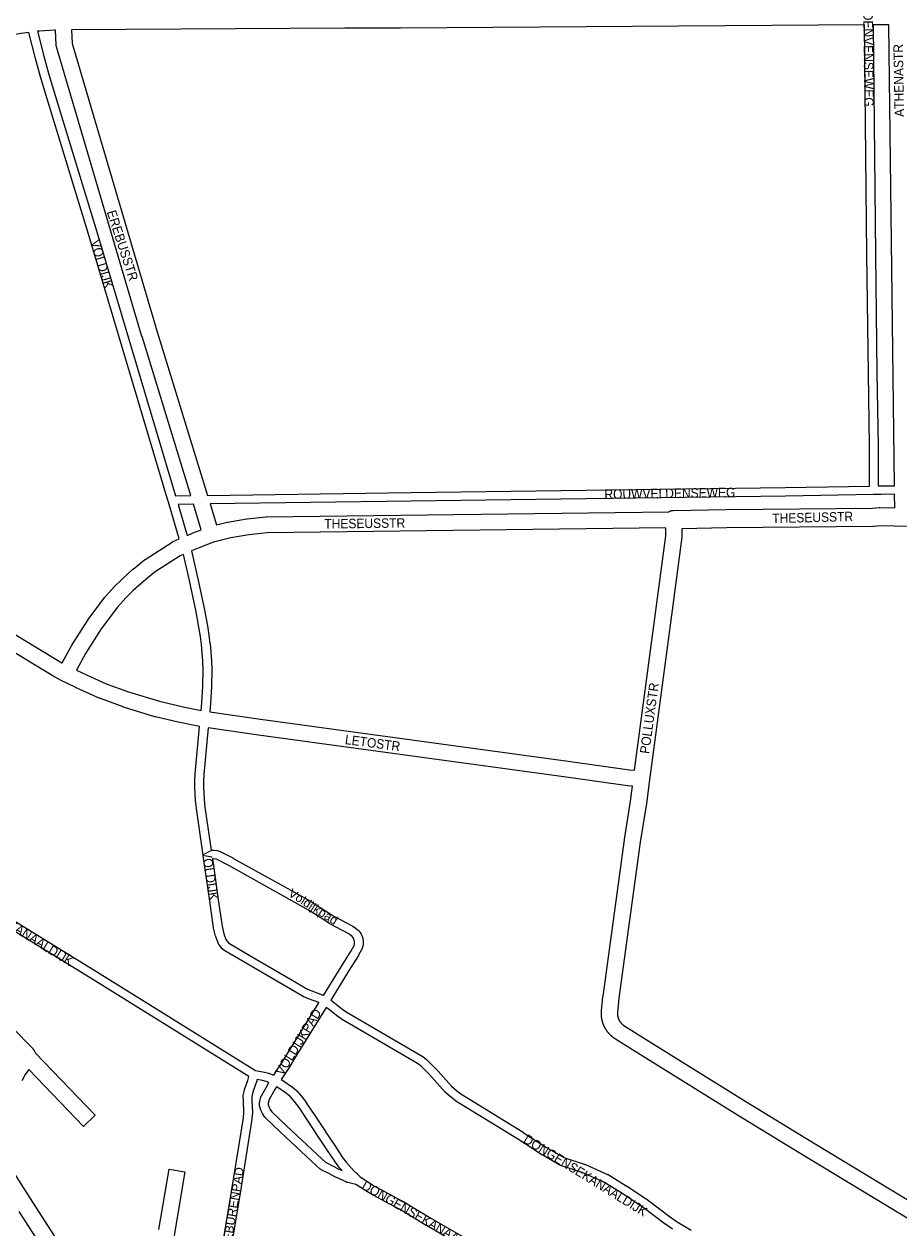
# Model space of a CAD drawing. Header units: metres. Extents: x 123819 to 142731, y 393440 to 405763.
# Tile 65 of 256: x 127242 to 127954, y 400870 to 401849. Entities that reach past the tile are written whole.
import ezdxf
from ezdxf.enums import TextEntityAlignment as Align

# ---------------------------------------------------------------- set-up
doc = ezdxf.new("R2010")
doc.units = ezdxf.units.M
doc.header["$MEASUREMENT"] = 0
for name, color, linetype, lineweight in [('gs-anno-wegen algemeen tekst', 7, 'Continuous', 0), ('gs-knt-aanvullende hoofdweg', 7, 'Continuous', 0), ('gs-knt-fietspaden', 7, 'Continuous', 0), ('gs-knt-wegen algemeen', 7, 'Continuous', 0), ('gs-vlk-plantopografie wegen algemeen', 7, 'Continuous', 0)]:
    doc.layers.add(name, color=color, linetype=linetype, lineweight=lineweight)
doc.styles.add('Style-Arial', font='arial.ttf')

msp = doc.modelspace()

# ---------------------------------------------------------------- linework, layer by layer
at = {"layer": 'gs-knt-aanvullende hoofdweg', "color": 7, "linetype": 'Continuous', "flags": 128}
for points in [[(127766.52, 401452.11), (127766.53, 401452.11)], [(127766.53, 401452.11), (127766.69, 401452.2), (127767.01, 401452.38), (127767.35, 401452.53), (127767.69, 401452.67), (127768.04, 401452.79), (127768.39, 401452.9), (127768.75, 401452.98), (127769.11, 401453.05), (127769.48, 401453.1), (127769.84, 401453.14), (127770.21, 401453.15), (127813.11, 401453.92), (127813.17, 401453.93), (127932.1, 401455.07), (127937.61, 401455.53), (127937.87, 401455.55), (127937.96, 401455.55), (127938, 401455.56), (127938.05, 401455.56), (127938.13, 401455.56), (127938.39, 401455.56), (127950.2, 401455.33)], [(128148.24, 401401.79), (128119.9, 401412.76), (128102.43, 401419.09), (128089.08, 401422.87), (128075.47, 401426.29), (128061.65, 401429.33), (128061.52, 401429.35), (128052.52, 401431.49), (128024.2, 401436.28), (128004.03, 401438.29), (127972.22, 401439.87), (127938.48, 401440.53), (127933.08, 401440.08), (127932.81, 401440.06), (127932.53, 401440.06), (127813.35, 401438.91), (127777.05, 401438.25)]]:
    msp.add_lwpolyline(points, dxfattribs=at)
at = {"layer": 'gs-knt-fietspaden', "color": 7, "linetype": 'Continuous', "flags": 128}
for points in [[(127929.64, 401472.98), (127929.64, 401505.66), (127928.77, 401564.85), (127928.77, 401564.86), (127927.65, 401661.12), (127927.65, 401661.12), (127925.63, 401848)], [(127932.65, 401848), (127934.67, 401661.2), (127935.79, 401564.94), (127936.66, 401505.73), (127936.66, 401505.68), (127936.66, 401473.09)], [(127368.3, 401429.98), (127359.6, 401459.94), (127359.56, 401460.08), (127359.45, 401460.48), (127294.59, 401677.72), (127260.92, 401787.68), (127260.91, 401787.72), (127255.61, 401805.65), (127255.6, 401805.7), (127251.45, 401820.5), (127251.42, 401820.59), (127246.08, 401841.77)], [(127253.1, 401842.65), (127258.22, 401822.35), (127262.35, 401807.62), (127267.64, 401789.72), (127301.31, 401679.76), (127301.31, 401679.74), (127301.32, 401679.74), (127301.32, 401679.73)], [(127301.32, 401679.73), (127365.42, 401465.02), (127377.73, 401465.2)], [(127391.29, 401465.39), (127556.65, 401467.79), (127556.65, 401467.79), (127861.36, 401471.67), (127929.64, 401472.98)], [(127936.66, 401473.09), (127949.99, 401473.27)], [(127950.07, 401466.25), (127939.05, 401466.1), (127932.93, 401466.02), (127861.48, 401464.65), (127861.46, 401464.65), (127556.75, 401460.77), (127393.43, 401458.4)], [(127379.87, 401458.21), (127367.47, 401458.03), (127374.78, 401432.85)], [(127386.21, 401290.42), (127386.81, 401296.74), (127387.69, 401310.29), (127387.77, 401323.84), (127387.52, 401330.55), (127386.42, 401344.09), (127385.58, 401350.77), (127384.42, 401358.2), (127382.02, 401370.85), (127376.61, 401396.16), (127371.85, 401417.31)], [(127378.39, 401420.21), (127383.47, 401397.68), (127383.47, 401397.64), (127388.89, 401372.28), (127388.91, 401372.2), (127391.32, 401359.45), (127391.34, 401359.34), (127392.52, 401351.81), (127392.54, 401351.7), (127393.39, 401344.89), (127393.41, 401344.74), (127394.52, 401331.05), (127394.53, 401330.89), (127394.79, 401324.03), (127394.79, 401323.88), (127394.71, 401310.14), (127394.7, 401310.04), (127394.7, 401309.94), (127393.81, 401296.23), (127393.81, 401296.12), (127393.16, 401289.36)], [(127481.95, 401052.92), (127481.83, 401053), (127473.59, 401056.14), (127473.55, 401056.16), (127469.74, 401057.67), (127469.62, 401057.72), (127469.58, 401057.74), (127469.5, 401057.77), (127469.42, 401057.81), (127469.38, 401057.83), (127469.27, 401057.9), (127469.26, 401057.9), (127423.66, 401084.48), (127423.64, 401084.49), (127405.43, 401095.2), (127405.33, 401095.26), (127405.3, 401095.28), (127405.28, 401095.29), (127405.27, 401095.3), (127405.24, 401095.32), (127405.14, 401095.39), (127403.9, 401096.29), (127403.79, 401096.38), (127403.76, 401096.41), (127403.67, 401096.48), (127403.62, 401096.53), (127403.56, 401096.58), (127403.48, 401096.65), (127403.46, 401096.68), (127403.36, 401096.79), (127403.35, 401096.79), (127403.26, 401096.9), (127403.24, 401096.93), (127403.17, 401097.02), (127403.12, 401097.08), (127400.47, 401100.61), (127400.45, 401100.64), (127400.37, 401100.76), (127400.35, 401100.78), (127400.28, 401100.9), (127400.26, 401100.92), (127400.19, 401101.05), (127400.18, 401101.07), (127400.11, 401101.21), (127400.1, 401101.22), (127400.03, 401101.37), (127400.03, 401101.38), (127399.97, 401101.53), (127398.1, 401106.6), (127398.06, 401106.73), (127398.04, 401106.79), (127398.02, 401106.86), (127397.98, 401106.99), (127396.37, 401113.69), (127396.35, 401113.76), (127396.33, 401113.84), (127396.33, 401113.85), (127396.33, 401113.86), (127396.32, 401113.93), (127396.31, 401114.01), (127393.2, 401135.51), (127387.88, 401172.41), (127387.79, 401173.03), (127382.32, 401210.95), (127382.31, 401211.06), (127381.59, 401217.4), (127381.58, 401217.51), (127381.57, 401217.61), (127381.04, 401228.07), (127381.04, 401228.17), (127381.04, 401228.27), (127381.07, 401233.5), (127381.07, 401233.64), (127381.31, 401238.87), (127381.31, 401238.95), (127381.32, 401239.04), (127384.97, 401277.38)], [(127391.93, 401276.38), (127388.32, 401238.47), (127388.09, 401233.39), (127388.06, 401228.32), (127388.58, 401218.08), (127389.27, 401211.9), (127394.33, 401176.88)], [(127095.33, 401206), (127104.93, 401199.4), (127132.21, 401182.72), (127132.24, 401182.7), (127209.48, 401134.48), (127216.03, 401130.54), (127216.06, 401130.52), (127301.79, 401077.79), (127364.17, 401039.14), (127430.48, 400997.95), (127437.61, 400996.45), (127437.68, 400996.44), (127441.07, 400995.66), (127441.22, 400995.62), (127441.37, 400995.58), (127441.52, 400995.52), (127441.67, 400995.46), (127445.24, 400993.93)], [(127421.42, 400982.32), (127421.44, 400982.37), (127421.49, 400982.51), (127424.16, 400989.64), (127425.08, 400993.04), (127360.47, 401033.17), (127298.11, 401071.81), (127212.4, 401124.53), (127205.83, 401128.48), (127205.78, 401128.51), (127131.71, 401174.76)], [(127394.33, 401176.88), (127394.73, 401176.94), (127394.88, 401176.96), (127395.03, 401176.97), (127395.18, 401176.98), (127396.39, 401176.99), (127396.56, 401176.99), (127396.73, 401176.98), (127396.9, 401176.96), (127399.39, 401176.63), (127399.52, 401176.61), (127399.65, 401176.59), (127399.78, 401176.56), (127399.91, 401176.52), (127401.03, 401176.2), (127401.19, 401176.15), (127401.35, 401176.09), (127401.5, 401176.02), (127401.65, 401175.95), (127411.93, 401170.66), (127412.03, 401170.6), (127412.03, 401170.6), (127412.04, 401170.6)], [(127485.64, 401058.89), (127500.08, 401082.24), (127508.08, 401095.05), (127510.56, 401099.52), (127510.91, 401100.78), (127510.96, 401102.12), (127510.7, 401103.9), (127510.45, 401104.73), (127510.15, 401105.32), (127509.05, 401106.78), (127507.44, 401108.06), (127505.65, 401109.28), (127490.76, 401117.09), (127490.62, 401117.17), (127490.48, 401117.25), (127480.45, 401123.76), (127473.41, 401128.23), (127458.04, 401136.89), (127408.66, 401164.44), (127398.74, 401169.55), (127398.2, 401169.71), (127396.23, 401169.97), (127395.51, 401169.96), (127395.33, 401169.94)], [(127395.33, 401169.94), (127396.12, 401164.42), (127400.15, 401136.52), (127403.23, 401115.17), (127404.76, 401108.84), (127406.37, 401104.46), (127408.5, 401101.63), (127409.14, 401101.16), (127427.19, 401090.54), (127427.21, 401090.54), (127458.94, 401072.08), (127458.94, 401072.08), (127472.57, 401064.09), (127472.58, 401064.09), (127476.11, 401062.69), (127484.67, 401059.43), (127484.81, 401059.37), (127484.85, 401059.36), (127484.95, 401059.31), (127484.99, 401059.29), (127485.02, 401059.28), (127485.08, 401059.24), (127485.18, 401059.19), (127485.21, 401059.17), (127485.34, 401059.09), (127485.64, 401058.89)], [(127412.04, 401170.6), (127461.47, 401143.02), (127461.48, 401143.01), (127476.93, 401134.3), (127477.01, 401134.26), (127477.09, 401134.21), (127484.22, 401129.68), (127484.26, 401129.66), (127494.17, 401123.23), (127509.09, 401115.4), (127509.21, 401115.34), (127509.33, 401115.27), (127509.44, 401115.19), (127511.5, 401113.79), (127511.61, 401113.71), (127511.72, 401113.63), (127513.77, 401111.99), (127513.88, 401111.9), (127513.99, 401111.8), (127514.09, 401111.7), (127514.19, 401111.6), (127514.28, 401111.49), (127514.37, 401111.37), (127515.93, 401109.31), (127516.03, 401109.19), (127516.12, 401109.05), (127516.2, 401108.92), (127516.27, 401108.78), (127516.86, 401107.61), (127516.93, 401107.47), (127516.99, 401107.33), (127517.04, 401107.18), (127517.09, 401107.04), (127517.5, 401105.67), (127517.53, 401105.54), (127517.56, 401105.42), (127517.59, 401105.29), (127517.61, 401105.16), (127517.95, 401102.81), (127517.97, 401102.65), (127517.98, 401102.5), (127517.98, 401102.34), (127517.98, 401102.19), (127517.91, 401100.12), (127517.9, 401099.96), (127517.88, 401099.79), (127517.86, 401099.63), (127517.83, 401099.46), (127517.78, 401099.3), (127517.21, 401097.24), (127517.16, 401097.08), (127517.11, 401096.92), (127517.05, 401096.77), (127516.98, 401096.62), (127516.9, 401096.48), (127514.18, 401091.56), (127514.13, 401091.48), (127514.08, 401091.41), (127506.03, 401078.52), (127491.53, 401055.07)], [(127445.24, 400993.93), (127448.62, 400999.16), (127451.76, 401004.03), (127457.87, 401013.94), (127481.95, 401052.92)], [(127491.53, 401055.07), (127493.32, 401053.9), (127493.42, 401053.83), (127493.45, 401053.81), (127493.47, 401053.8), (127493.48, 401053.79), (127493.52, 401053.76), (127493.61, 401053.69), (127500.27, 401048.34), (127504.1, 401045.65), (127565.99, 401009.53), (127566.1, 401009.46), (127566.14, 401009.44), (127566.21, 401009.39), (127566.29, 401009.34), (127566.32, 401009.31), (127566.43, 401009.23), (127569.53, 401006.72), (127569.62, 401006.64), (127569.66, 401006.6), (127569.71, 401006.56), (127569.79, 401006.48), (127576.51, 400999.83), (127576.58, 400999.76), (127576.64, 400999.69), (127589.76, 400985.16), (127589.77, 400985.16), (127589.77, 400985.15), (127593.88, 400981.51), (127597.25, 400978.89), (127647.93, 400947.59), (127647.97, 400947.56), (127647.99, 400947.55), (127667.03, 400935.37), (127667.03, 400935.37), (127681.03, 400927.24), (127681.04, 400927.24), (127698.34, 400921.41), (127698.35, 400921.41), (127698.48, 400921.36), (127698.49, 400921.36), (127698.63, 400921.3), (127716.76, 400913.41), (127716.91, 400913.34), (127717.06, 400913.26), (127717.2, 400913.18), (127731.95, 400904.06), (127732.03, 400904.01), (127749.69, 400892.35), (127749.78, 400892.29), (127749.88, 400892.22), (127767.76, 400878.66), (127773.41, 400874.79), (127784.74, 400868.07)], [(127487.84, 401049.09), (127463.85, 401010.25), (127457.72, 401000.31), (127457.68, 401000.25), (127454.52, 400995.35), (127454.51, 400995.34), (127454.51, 400995.34), (127451.39, 400990.52)], [(127769.54, 400868.94), (127763.73, 400872.92), (127763.59, 400873.02), (127745.73, 400886.56), (127728.21, 400898.12), (127713.73, 400907.07), (127695.97, 400914.8), (127695.96, 400914.8), (127687.71, 400917.55), (127687.69, 400917.56), (127678.46, 400920.7), (127678.45, 400920.7), (127678.44, 400920.71), (127678.32, 400920.75), (127678.28, 400920.77), (127678.19, 400920.8), (127678.12, 400920.83), (127678.06, 400920.86), (127677.97, 400920.91), (127677.94, 400920.93), (127677.81, 400920.99), (127663.44, 400929.34), (127663.32, 400929.41), (127663.32, 400929.41), (127649.6, 400938.15), (127649.58, 400938.16), (127644.21, 400941.63), (127644.21, 400941.63), (127593.4, 400973.01), (127593.3, 400973.08), (127593.25, 400973.12), (127593.2, 400973.15), (127593.09, 400973.23), (127589.48, 400976.04), (127589.39, 400976.11), (127589.3, 400976.18), (127584.96, 400980.04), (127584.87, 400980.12), (127584.82, 400980.17), (127584.81, 400980.18), (127584.78, 400980.21), (127584.69, 400980.31), (127571.5, 400994.91), (127564.98, 401001.37), (127562.22, 401003.61), (127500.43, 401039.66), (127500.31, 401039.73), (127500.18, 401039.82), (127496.14, 401042.66), (127496.05, 401042.72), (127495.96, 401042.79), (127489.35, 401048.11), (127487.84, 401049.09)], [(127441.36, 400987.96), (127439.19, 400988.89), (127436.14, 400989.59), (127431.67, 400990.52), (127430.89, 400987.63), (127430.84, 400987.48), (127430.79, 400987.33), (127428.17, 400980.33), (127427.47, 400976.63), (127427.52, 400973.39), (127427.87, 400963.86), (127427.87, 400963.73), (127427.87, 400963.69), (127427.87, 400963.67), (127427.87, 400963.6), (127427.86, 400963.47), (127427.5, 400958.71), (127427.49, 400958.57), (127427.47, 400958.42), (127417.89, 400898.23), (127417.89, 400898.21), (127394.69, 400759.26)], [(127512.07, 400905.25), (127505.36, 400906.75), (127505.21, 400906.78), (127505.07, 400906.82), (127504.93, 400906.87), (127504.79, 400906.92), (127504.66, 400906.98), (127495.66, 400911.1), (127495.52, 400911.17), (127490.49, 400913.74), (127483.75, 400917.18), (127483.61, 400917.25), (127483.49, 400917.33), (127483.36, 400917.41), (127483.24, 400917.5), (127483.12, 400917.59), (127483.01, 400917.69), (127479.89, 400920.46), (127479.81, 400920.53), (127450.8, 400947.84), (127438.56, 400959.36), (127438.46, 400959.47), (127438.36, 400959.58), (127438.26, 400959.69), (127438.17, 400959.8), (127438.08, 400959.92), (127436.42, 400962.33), (127436.32, 400962.47), (127436.24, 400962.61), (127436.16, 400962.76), (127435.03, 400965.03), (127434.96, 400965.18), (127434.9, 400965.33), (127434.84, 400965.48), (127433.85, 400968.44), (127433.8, 400968.59), (127433.76, 400968.74), (127433.73, 400968.9), (127433.7, 400969.05), (127433.68, 400969.2), (127433.67, 400969.36), (127433.66, 400969.52), (127433.67, 400969.67), (127433.74, 400971.87), (127433.75, 400972.03), (127433.76, 400972.18), (127433.79, 400972.34), (127433.82, 400972.5), (127433.85, 400972.65), (127434.84, 400976.4), (127434.89, 400976.55), (127434.93, 400976.69), (127434.99, 400976.83), (127435.04, 400976.96), (127435.11, 400977.1), (127435.18, 400977.23), (127440.08, 400985.99), (127440.14, 400986.09), (127440.21, 400986.19), (127441.36, 400987.96)], [(127447.57, 400984.63), (127446.16, 400982.46), (127441.52, 400974.18), (127440.74, 400971.24), (127440.7, 400970.08), (127441.42, 400967.95), (127442.33, 400966.12), (127443.64, 400964.23), (127455.61, 400952.95), (127484.59, 400925.68), (127487.34, 400923.23), (127493.68, 400919.99), (127498.65, 400917.45), (127500.89, 400916.43)], [(127500.89, 400916.43), (127498.55, 400919.02), (127498.47, 400919.11), (127498.43, 400919.16), (127498.39, 400919.21), (127498.32, 400919.31), (127494.93, 400923.97), (127494.85, 400924.08), (127488.96, 400932.86), (127488.94, 400932.89), (127481.48, 400944.23), (127472.67, 400957.35), (127472.66, 400957.37), (127465.85, 400967.67), (127462.18, 400972.74), (127458.88, 400976.44), (127455.65, 400979.21), (127450.25, 400982.95), (127447.57, 400984.63)], [(127451.39, 400990.52), (127454.04, 400988.86), (127454.18, 400988.77), (127459.8, 400984.88), (127459.9, 400984.81), (127459.94, 400984.77), (127459.99, 400984.73), (127460.09, 400984.66), (127463.63, 400981.62), (127463.74, 400981.51), (127463.85, 400981.4), (127463.96, 400981.29), (127467.54, 400977.29), (127467.62, 400977.19), (127467.66, 400977.15), (127467.69, 400977.1), (127467.77, 400977), (127471.58, 400971.73), (127471.66, 400971.61), (127478.51, 400961.26), (127487.32, 400948.13), (127487.34, 400948.1), (127494.8, 400936.76), (127500.64, 400928.04), (127503.88, 400923.59), (127510.46, 400916.3), (127513.01, 400913.83), (127515.62, 400911.32), (127525.56, 400905.01), (127527.23, 400903.94), (127542.33, 400895.69), (127550.79, 400891.15), (127550.94, 400891.06), (127572.89, 400877.87), (127599.31, 400862.62)], [(127362.08, 400708.79), (127387.85, 400760.93), (127410.96, 400899.35), (127420.51, 400959.38), (127420.85, 400963.8), (127420.5, 400973.19), (127420.41, 400976.64), (127420.41, 400976.69), (127420.41, 400976.79), (127420.41, 400976.87), (127420.41, 400976.95), (127420.42, 400977.05), (127420.43, 400977.1), (127420.44, 400977.23), (127420.44, 400977.25), (127420.47, 400977.41), (127421.33, 400981.93), (127421.36, 400982.08), (127421.37, 400982.13)], [(127512.08, 400905.25), (127512.07, 400905.25)], [(127523.57, 400897.96), (127512.08, 400905.25)], [(127512.08, 400905.25), (127512.08, 400905.25)], [(127603.91, 400852.19), (127595.94, 400856.46), (127595.85, 400856.51), (127569.36, 400871.81), (127569.31, 400871.84), (127547.39, 400885), (127539, 400889.51), (127538.97, 400889.52), (127523.76, 400897.84)]]:
    msp.add_lwpolyline(points, dxfattribs=at)
at = {"layer": 'gs-knt-wegen algemeen', "color": 7, "linetype": 'Continuous', "flags": 128}
for points in [[(127267.83, 401843.56), (127267.03, 401843.54), (127254.78, 401842.87), (127253.1, 401842.65)], [(127377.73, 401465.2), (127338.1, 401594.47), (127338.08, 401594.53), (127268.56, 401829.94), (127268.49, 401830.2), (127268.43, 401830.46), (127268.38, 401830.73), (127268.34, 401830.99), (127268.31, 401831.26), (127268.29, 401831.53), (127267.83, 401843.56)], [(127925.63, 401848), (127548.18, 401845.33), (127503, 401845.19), (127280.85, 401843.76)], [(127280.85, 401843.76), (127281.27, 401832.85), (127350.56, 401598.25), (127391.29, 401465.39)], [(127945.49, 401847.96), (127932.65, 401848)], [(127949.99, 401473.27), (127945.49, 401847.96)], [(127246.08, 401841.77), (127239.46, 401840.94), (127229.29, 401839.03), (127215.88, 401835.71), (127207.68, 401833.17), (127197.99, 401829.88), (127190.78, 401827.09), (127183.78, 401823.93), (127174.85, 401819.64), (127163.35, 401813.09), (127149.52, 401803.94), (127139.82, 401796.91), (127130.78, 401789.08), (127122.84, 401781.63), (127114.63, 401773.15), (127097.52, 401753.71), (127078.59, 401731.17), (127060.32, 401708.46), (127043.09, 401685.72), (127005.07, 401632.76), (126986.38, 401603.71), (126969.18, 401575.38), (126969.18, 401575.37), (126969.18, 401575.37)], [(126954.02, 401526.14), (127033.84, 401476.51), (127212.6, 401366.4), (127212.68, 401366.35), (127228.66, 401356.19), (127272.9, 401329.32), (127273.11, 401329.22)], [(127950.2, 401455.33), (127950.07, 401466.25)], [(127386.24, 401437.43), (127379.87, 401458.21)], [(127393.43, 401458.4), (127398.67, 401441.32)], [(127398.67, 401441.32), (127407.45, 401443.53), (127407.67, 401443.58), (127407.9, 401443.63), (127423.04, 401446.31), (127423.29, 401446.35), (127423.53, 401446.38), (127438.86, 401447.91), (127439.15, 401447.93), (127439.43, 401447.94), (127766.52, 401452.11)], [(127766.52, 401452.11), (127766.53, 401452.11)], [(127374.78, 401432.85), (127378.61, 401434.54), (127378.78, 401434.62), (127378.95, 401434.68), (127386.24, 401437.43)], [(127764.01, 401439.05), (127439.88, 401434.93), (127425.07, 401433.45), (127410.4, 401430.85), (127396.21, 401427.27), (127383.72, 401422.57), (127378.39, 401420.21)], [(127777.05, 401438.25), (127777.2, 401432.4), (127777.21, 401432.14), (127777.2, 401431.88), (127777.18, 401431.62), (127777.15, 401431.36), (127769.1, 401371.95), (127750.79, 401234.11), (127748.25, 401214.94), (127748.23, 401214.78), (127743.29, 401183.54), (127725.9, 401056.58), (127724.71, 401045.07), (127724.71, 401044.97), (127724.7, 401044.87), (127724.69, 401044.78), (127724.69, 401044.68), (127724.69, 401044.58), (127724.68, 401044.49), (127724.68, 401044.39), (127724.68, 401044.29), (127724.68, 401044.19), (127724.68, 401044.1), (127724.68, 401044), (127724.68, 401043.9), (127724.69, 401043.81), (127724.69, 401043.71), (127724.69, 401043.61), (127724.7, 401043.51), (127724.71, 401043.42), (127724.71, 401043.32), (127724.72, 401043.22), (127724.73, 401043.13), (127724.74, 401043.03), (127724.75, 401042.93), (127724.76, 401042.83), (127724.77, 401042.74), (127724.78, 401042.64), (127724.8, 401042.55), (127724.81, 401042.45), (127724.83, 401042.35), (127724.84, 401042.26), (127724.86, 401042.16), (127724.88, 401042.07), (127724.9, 401041.97), (127724.91, 401041.87), (127724.93, 401041.78), (127724.95, 401041.68), (127724.98, 401041.59), (127725, 401041.49), (127725.02, 401041.4), (127725.05, 401041.31), (127725.07, 401041.21), (127725.09, 401041.12), (127725.12, 401041.02), (127725.15, 401040.93), (127725.18, 401040.84), (127725.2, 401040.74), (127725.23, 401040.65), (127725.26, 401040.56), (127725.29, 401040.47), (127725.33, 401040.37), (127725.36, 401040.28), (127725.39, 401040.19), (127725.43, 401040.1), (127725.46, 401040.01), (127725.5, 401039.92), (127725.53, 401039.83), (127725.57, 401039.74), (127725.61, 401039.65), (127725.64, 401039.56), (127725.68, 401039.47), (127725.72, 401039.38), (127725.76, 401039.29), (127725.81, 401039.2), (127725.85, 401039.12), (127725.89, 401039.03), (127725.93, 401038.94), (127725.98, 401038.86), (127726.02, 401038.77), (127726.07, 401038.68), (127726.12, 401038.6), (127726.16, 401038.51), (127726.21, 401038.43), (127726.26, 401038.34), (127726.31, 401038.26), (127726.36, 401038.18), (127726.41, 401038.09), (127726.46, 401038.01), (127726.51, 401037.93), (127726.57, 401037.85), (127726.62, 401037.77), (127726.67, 401037.69), (127726.73, 401037.61), (127726.78, 401037.53), (127726.84, 401037.45), (127726.9, 401037.37), (127726.95, 401037.29), (127727.01, 401037.21), (127727.07, 401037.13), (127727.13, 401037.06), (127727.19, 401036.98), (127727.25, 401036.9), (127727.31, 401036.83), (127727.37, 401036.75), (127727.44, 401036.68), (127727.5, 401036.6), (127727.57, 401036.53), (127727.63, 401036.46), (127727.69, 401036.39), (127727.76, 401036.31), (127727.83, 401036.24), (127727.89, 401036.17), (127727.96, 401036.1), (127728.03, 401036.03), (127728.1, 401035.96), (127728.17, 401035.89), (127728.24, 401035.83), (127728.31, 401035.76), (127728.38, 401035.69), (127728.45, 401035.63), (127728.52, 401035.56), (127728.59, 401035.5), (127728.67, 401035.43), (127728.74, 401035.37), (127728.81, 401035.31), (127728.89, 401035.24), (127728.96, 401035.18), (127729.04, 401035.12), (127729.12, 401035.06), (127729.19, 401035), (127729.27, 401034.94), (127729.35, 401034.88), (127729.43, 401034.82), (127729.5, 401034.77), (127729.58, 401034.71), (127729.66, 401034.65), (127729.74, 401034.6), (127729.82, 401034.54), (127729.91, 401034.49), (127729.99, 401034.44), (127752.43, 401020.39), (127829.23, 400972.65), (127877.99, 400942.89), (127965.15, 400890.02)], [(127738.7, 401241.97), (127756.19, 401373.68), (127756.19, 401373.69), (127764.17, 401432.59), (127764.01, 401439.05)], [(127273.11, 401329.22), (127280.88, 401343.21), (127280.97, 401343.37), (127281.07, 401343.54), (127294.11, 401364.05), (127294.24, 401364.25), (127294.39, 401364.45), (127307.99, 401382.66), (127308.18, 401382.89), (127308.38, 401383.12), (127315.47, 401390.98), (127315.58, 401391.1), (127315.7, 401391.22), (127321.83, 401397.36), (127321.97, 401397.49), (127322.11, 401397.62), (127330.73, 401405.28), (127330.95, 401405.47), (127340.15, 401412.95), (127340.34, 401413.1), (127340.54, 401413.24), (127340.75, 401413.38), (127362.6, 401427.37), (127362.81, 401427.5), (127363.02, 401427.62), (127363.24, 401427.73), (127363.47, 401427.84), (127368.3, 401429.98)], [(127371.85, 401417.31), (127369.2, 401416.13), (127348.08, 401402.61), (127339.27, 401395.46), (127330.9, 401388.01), (127325.02, 401382.13), (127318.24, 401374.62), (127304.96, 401356.85), (127292.17, 401336.72), (127284.76, 401323.39)], [(127384.97, 401277.38), (127384.89, 401277.4), (127368.86, 401280.64), (127368.63, 401280.69), (127349.04, 401285.38), (127348.85, 401285.43), (127348.66, 401285.49), (127323.08, 401293.26), (127322.9, 401293.32), (127322.72, 401293.38), (127304.26, 401300.18), (127304.05, 401300.26), (127303.85, 401300.35), (127283.93, 401309.25), (127283.68, 401309.37), (127273.03, 401314.7), (127266.84, 401317.79), (127266.6, 401317.92), (127266.37, 401318.05), (127221.84, 401345.09)], [(127284.76, 401323.39), (127289.38, 401321.08), (127308.97, 401312.32), (127327.04, 401305.66), (127352.26, 401298), (127371.55, 401293.38), (127386.21, 401290.42)], [(127393.16, 401289.36), (127434.53, 401283.43), (127684.69, 401249.26), (127734.57, 401242.32), (127738.7, 401241.97)], [(127736.98, 401229.05), (127733.3, 401229.36), (127733.13, 401229.38), (127732.95, 401229.4), (127682.92, 401236.36), (127432.75, 401270.53), (127432.7, 401270.53), (127391.93, 401276.38)], [(127965.22, 400874.76), (127871.23, 400931.76), (127822.42, 400961.55), (127822.38, 400961.58), (127745.55, 401009.34), (127723.04, 401023.42), (127722.97, 401023.47), (127722.88, 401023.52), (127722.8, 401023.58), (127722.71, 401023.64), (127722.62, 401023.7), (127722.54, 401023.75), (127722.45, 401023.81), (127722.36, 401023.87), (127722.28, 401023.93), (127722.19, 401023.99), (127722.11, 401024.05), (127722.02, 401024.11), (127721.94, 401024.17), (127721.85, 401024.23), (127721.77, 401024.29), (127721.69, 401024.35), (127721.6, 401024.41), (127721.52, 401024.48), (127721.44, 401024.54), (127721.35, 401024.6), (127721.27, 401024.67), (127721.19, 401024.73), (127721.11, 401024.79), (127721.02, 401024.86), (127720.95, 401024.92), (127720.86, 401024.99), (127720.78, 401025.05), (127720.7, 401025.12), (127720.62, 401025.18), (127720.54, 401025.25), (127720.46, 401025.32), (127720.38, 401025.39), (127720.3, 401025.45), (127720.22, 401025.52), (127720.15, 401025.59), (127720.07, 401025.66), (127719.99, 401025.72), (127719.91, 401025.79), (127719.83, 401025.86), (127719.76, 401025.93), (127719.68, 401026), (127719.6, 401026.07), (127719.53, 401026.14), (127719.45, 401026.21), (127719.37, 401026.29), (127719.3, 401026.36), (127719.22, 401026.43), (127719.15, 401026.5), (127719.08, 401026.57), (127719, 401026.65), (127718.93, 401026.72), (127718.85, 401026.79), (127718.78, 401026.87), (127718.71, 401026.94), (127718.63, 401027.02), (127718.56, 401027.09), (127718.49, 401027.16), (127718.42, 401027.24), (127718.35, 401027.32), (127718.28, 401027.39), (127718.21, 401027.47), (127718.14, 401027.55), (127718.06, 401027.62), (127717.99, 401027.7), (127717.93, 401027.78), (127717.86, 401027.85), (127717.79, 401027.93), (127717.72, 401028.01), (127717.65, 401028.09), (127717.58, 401028.17), (127717.52, 401028.25), (127717.45, 401028.33), (127717.38, 401028.4), (127717.32, 401028.49), (127717.25, 401028.57), (127717.18, 401028.65), (127717.12, 401028.73), (127717.05, 401028.81), (127716.99, 401028.89), (127716.92, 401028.97), (127716.86, 401029.05), (127716.8, 401029.13), (127716.73, 401029.22), (127716.67, 401029.3), (127716.61, 401029.38), (127716.55, 401029.47), (127716.48, 401029.55), (127716.42, 401029.63), (127716.36, 401029.72), (127716.3, 401029.8), (127716.24, 401029.89), (127716.18, 401029.97), (127716.12, 401030.06), (127716.06, 401030.14), (127716, 401030.23), (127715.94, 401030.31), (127715.88, 401030.4), (127715.83, 401030.48), (127715.77, 401030.57), (127715.71, 401030.66), (127715.65, 401030.75), (127715.6, 401030.83), (127715.54, 401030.92), (127715.48, 401031.01), (127715.43, 401031.1), (127715.38, 401031.18), (127715.32, 401031.27), (127715.27, 401031.36), (127715.21, 401031.45), (127715.16, 401031.54), (127715.1, 401031.63), (127715.05, 401031.72), (127715, 401031.81), (127714.95, 401031.9), (127714.9, 401031.99), (127714.84, 401032.08), (127714.79, 401032.17), (127714.74, 401032.26), (127714.69, 401032.35), (127714.64, 401032.44), (127714.59, 401032.53), (127714.55, 401032.62), (127714.5, 401032.72), (127714.45, 401032.81), (127714.4, 401032.9), (127714.35, 401032.99), (127714.31, 401033.09), (127714.26, 401033.18), (127714.21, 401033.27), (127714.17, 401033.37), (127714.12, 401033.46), (127714.08, 401033.55), (127714.03, 401033.65), (127713.99, 401033.74), (127713.94, 401033.84), (127713.9, 401033.93), (127713.86, 401034.02), (127713.81, 401034.12), (127713.77, 401034.21), (127713.73, 401034.31), (127713.69, 401034.41), (127713.65, 401034.5), (127713.61, 401034.6), (127713.57, 401034.69), (127713.53, 401034.79), (127713.49, 401034.88), (127713.45, 401034.98), (127713.41, 401035.08), (127713.37, 401035.17), (127713.33, 401035.27), (127713.3, 401035.37), (127713.26, 401035.47), (127713.22, 401035.56), (127713.19, 401035.66), (127713.15, 401035.76), (127713.11, 401035.85), (127713.08, 401035.95), (127713.04, 401036.05), (127713.01, 401036.15), (127712.98, 401036.25), (127712.94, 401036.34), (127712.91, 401036.44), (127712.88, 401036.54), (127712.85, 401036.64), (127712.81, 401036.74), (127712.78, 401036.84), (127712.75, 401036.94), (127712.72, 401037.04), (127712.69, 401037.14), (127712.66, 401037.24), (127712.63, 401037.34), (127712.6, 401037.44), (127712.58, 401037.54), (127712.55, 401037.64), (127712.52, 401037.74), (127712.49, 401037.84), (127712.47, 401037.94), (127712.44, 401038.04), (127712.42, 401038.14), (127712.39, 401038.24), (127712.37, 401038.34), (127712.34, 401038.44), (127712.32, 401038.55), (127712.29, 401038.65), (127712.27, 401038.75), (127712.25, 401038.85), (127712.22, 401038.95), (127712.2, 401039.05), (127712.18, 401039.15), (127712.16, 401039.26), (127712.14, 401039.36), (127712.12, 401039.46), (127712.1, 401039.56), (127712.08, 401039.66), (127712.06, 401039.77), (127712.04, 401039.87), (127712.03, 401039.97), (127712.01, 401040.07), (127711.99, 401040.18), (127711.97, 401040.28), (127711.96, 401040.38), (127711.94, 401040.48), (127711.93, 401040.59), (127711.91, 401040.69), (127711.9, 401040.79), (127711.88, 401040.9), (127711.87, 401041), (127711.86, 401041.1), (127711.84, 401041.2), (127711.83, 401041.31), (127711.82, 401041.41), (127711.81, 401041.51), (127711.8, 401041.62), (127711.78, 401041.72), (127711.77, 401041.82), (127711.76, 401041.93), (127711.76, 401042.03), (127711.75, 401042.13), (127711.74, 401042.24), (127711.73, 401042.34), (127711.72, 401042.45), (127711.72, 401042.55), (127711.71, 401042.65), (127711.7, 401042.76), (127711.7, 401042.86), (127711.69, 401042.96), (127711.69, 401043.07), (127711.68, 401043.17), (127711.68, 401043.28), (127711.67, 401043.38), (127711.67, 401043.48), (127711.67, 401043.59), (127711.67, 401043.69), (127711.66, 401043.8), (127711.66, 401043.9), (127711.66, 401044), (127711.66, 401044.11), (127711.66, 401044.21), (127711.66, 401044.32), (127711.66, 401044.42), (127711.66, 401044.52), (127711.66, 401044.62), (127711.66, 401044.63), (127711.66, 401044.63), (127711.67, 401044.73), (127711.67, 401044.84), (127711.67, 401044.94), (127711.67, 401045.04), (127711.68, 401045.15), (127711.68, 401045.25), (127711.69, 401045.35), (127711.69, 401045.46), (127711.7, 401045.56), (127711.7, 401045.67), (127711.71, 401045.77), (127711.72, 401045.87), (127711.72, 401045.98), (127711.73, 401046.08), (127711.74, 401046.18), (127711.75, 401046.33), (127712.96, 401058.02), (127712.99, 401058.24), (127730.4, 401185.37), (127730.42, 401185.51), (127735.36, 401216.73), (127736.98, 401229.05)], [(127212.76, 400947.36), (127247.12, 400893.71), (127284.99, 400834.61)], [(127270.45, 400833.17), (127238.3, 400883.35)]]:
    msp.add_lwpolyline(points, dxfattribs=at)
for points in [[(127215.06, 401050.05), (127249.2, 401015.68), (127249.4, 401015.47), (127249.6, 401015.24), (127249.78, 401015.01), (127249.95, 401014.77), (127250.12, 401014.52), (127250.27, 401014.27), (127250.4, 401014.01), (127251.43, 401011.96), (127299.99, 400961.42, -0.374396), (127299.99, 400961.41), (127290.62, 400952.4, -0.384555), (127290.61, 400952.4), (127246.16, 400998.65), (127243.17, 400994.57), (127240.35, 400989.55)], [(127351.78, 400868.65), (127360.08, 400917.73, -0.371462), (127360.09, 400917.74), (127372.91, 400915.58, -0.371464), (127372.92, 400915.56), (127363.6, 400860.43)]]:
    msp.add_lwpolyline(points, format="xyb", dxfattribs=at)
at = {"layer": 'gs-vlk-plantopografie wegen algemeen', "color": 7, "linetype": 'Continuous', "flags": 128}
for points in [[(127368.3, 401429.98), (127359.6, 401459.94), (127359.56, 401460.08), (127359.45, 401460.48), (127294.59, 401677.72), (127260.92, 401787.68), (127260.91, 401787.72), (127255.61, 401805.65), (127255.6, 401805.7), (127251.45, 401820.5), (127251.42, 401820.59), (127246.08, 401841.77)], [(127253.1, 401842.65), (127258.22, 401822.35), (127262.35, 401807.62), (127267.64, 401789.72), (127301.31, 401679.76), (127301.31, 401679.74), (127301.32, 401679.74), (127301.32, 401679.73)], [(127301.32, 401679.73), (127365.42, 401465.02), (127377.73, 401465.2)], [(127391.29, 401465.39), (127556.65, 401467.79), (127556.65, 401467.79), (127861.36, 401471.67), (127929.64, 401472.98)], [(127936.66, 401473.09), (127949.99, 401473.27)], [(127950.07, 401466.25), (127939.05, 401466.1), (127932.93, 401466.02), (127861.48, 401464.65), (127861.46, 401464.65), (127556.75, 401460.77), (127393.43, 401458.4)], [(127379.87, 401458.21), (127367.47, 401458.03), (127374.78, 401432.85)], [(127481.95, 401052.92), (127481.83, 401053), (127473.59, 401056.14), (127473.55, 401056.16), (127469.74, 401057.67), (127469.62, 401057.72), (127469.58, 401057.74), (127469.5, 401057.77), (127469.42, 401057.81), (127469.38, 401057.83), (127469.27, 401057.9), (127469.26, 401057.9), (127423.66, 401084.48), (127423.64, 401084.49), (127405.43, 401095.2), (127405.33, 401095.26), (127405.3, 401095.28), (127405.28, 401095.29), (127405.27, 401095.3), (127405.24, 401095.32), (127405.14, 401095.39), (127403.9, 401096.29), (127403.79, 401096.38), (127403.76, 401096.41), (127403.67, 401096.48), (127403.62, 401096.53), (127403.56, 401096.58), (127403.48, 401096.65), (127403.46, 401096.68), (127403.36, 401096.79), (127403.35, 401096.79), (127403.26, 401096.9), (127403.24, 401096.93), (127403.17, 401097.02), (127403.12, 401097.08), (127400.47, 401100.61), (127400.45, 401100.64), (127400.37, 401100.76), (127400.35, 401100.78), (127400.28, 401100.9), (127400.26, 401100.92), (127400.19, 401101.05), (127400.18, 401101.07), (127400.11, 401101.21), (127400.1, 401101.22), (127400.03, 401101.37), (127400.03, 401101.38), (127399.97, 401101.53), (127398.1, 401106.6), (127398.06, 401106.73), (127398.04, 401106.79), (127398.02, 401106.86), (127397.98, 401106.99), (127396.37, 401113.69), (127396.35, 401113.76), (127396.33, 401113.84), (127396.33, 401113.85), (127396.33, 401113.86), (127396.32, 401113.93), (127396.31, 401114.01), (127393.2, 401135.51), (127387.88, 401172.41), (127387.79, 401173.03), (127382.32, 401210.95), (127382.31, 401211.06), (127381.59, 401217.4), (127381.58, 401217.51), (127381.57, 401217.61), (127381.04, 401228.07), (127381.04, 401228.17), (127381.04, 401228.27), (127381.07, 401233.5), (127381.07, 401233.64), (127381.31, 401238.87), (127381.31, 401238.95), (127381.32, 401239.04), (127384.97, 401277.38)], [(127391.93, 401276.38), (127388.32, 401238.47), (127388.09, 401233.39), (127388.06, 401228.32), (127388.58, 401218.08), (127389.27, 401211.9), (127394.33, 401176.88)], [(127095.33, 401206), (127104.93, 401199.4), (127132.21, 401182.72), (127132.24, 401182.7), (127209.48, 401134.48), (127216.03, 401130.54), (127216.06, 401130.52), (127301.79, 401077.79), (127364.17, 401039.14), (127430.48, 400997.95), (127437.61, 400996.45), (127437.68, 400996.44), (127441.07, 400995.66), (127441.22, 400995.62), (127441.37, 400995.58), (127441.52, 400995.52), (127441.67, 400995.46), (127445.24, 400993.93)], [(127421.42, 400982.32), (127421.44, 400982.37), (127421.49, 400982.51), (127424.16, 400989.64), (127425.08, 400993.04), (127360.47, 401033.17), (127298.11, 401071.81), (127212.4, 401124.53), (127205.83, 401128.48), (127205.78, 401128.51), (127131.71, 401174.76)], [(127395.33, 401169.94), (127396.12, 401164.42), (127400.15, 401136.52), (127403.23, 401115.17), (127404.76, 401108.84), (127406.37, 401104.46), (127408.5, 401101.63), (127409.14, 401101.16), (127427.19, 401090.54), (127427.21, 401090.54), (127458.94, 401072.08), (127458.94, 401072.08), (127472.57, 401064.09), (127472.58, 401064.09), (127476.11, 401062.69), (127484.67, 401059.43), (127484.81, 401059.37), (127484.85, 401059.36), (127484.95, 401059.31), (127484.99, 401059.29), (127485.02, 401059.28), (127485.08, 401059.24), (127485.18, 401059.19), (127485.21, 401059.17), (127485.34, 401059.09), (127485.64, 401058.89)], [(127491.53, 401055.07), (127493.32, 401053.9), (127493.42, 401053.83), (127493.45, 401053.81), (127493.47, 401053.8), (127493.48, 401053.79), (127493.52, 401053.76), (127493.61, 401053.69), (127500.27, 401048.34), (127504.1, 401045.65), (127565.99, 401009.53), (127566.1, 401009.46), (127566.14, 401009.44), (127566.21, 401009.39), (127566.29, 401009.34), (127566.32, 401009.31), (127566.43, 401009.23), (127569.53, 401006.72), (127569.62, 401006.64), (127569.66, 401006.6), (127569.71, 401006.56), (127569.79, 401006.48), (127576.51, 400999.83), (127576.58, 400999.76), (127576.64, 400999.69), (127589.76, 400985.16), (127589.77, 400985.16), (127589.77, 400985.15), (127593.88, 400981.51), (127597.25, 400978.89), (127647.93, 400947.59), (127647.97, 400947.56), (127647.99, 400947.55), (127667.03, 400935.37), (127667.03, 400935.37), (127681.03, 400927.24), (127681.04, 400927.24), (127698.34, 400921.41), (127698.35, 400921.41), (127698.48, 400921.36), (127698.49, 400921.36), (127698.63, 400921.3), (127716.76, 400913.41), (127716.91, 400913.34), (127717.06, 400913.26), (127717.2, 400913.18), (127731.95, 400904.06), (127732.03, 400904.01), (127749.69, 400892.35), (127749.78, 400892.29), (127749.88, 400892.22), (127767.76, 400878.66), (127773.41, 400874.79), (127784.74, 400868.07)], [(127769.54, 400868.94), (127763.73, 400872.92), (127763.59, 400873.02), (127745.73, 400886.56), (127728.21, 400898.12), (127713.73, 400907.07), (127695.97, 400914.8), (127695.96, 400914.8), (127687.71, 400917.55), (127687.69, 400917.56), (127678.46, 400920.7), (127678.45, 400920.7), (127678.44, 400920.71), (127678.32, 400920.75), (127678.28, 400920.77), (127678.19, 400920.8), (127678.12, 400920.83), (127678.06, 400920.86), (127677.97, 400920.91), (127677.94, 400920.93), (127677.81, 400920.99), (127663.44, 400929.34), (127663.32, 400929.41), (127663.32, 400929.41), (127649.6, 400938.15), (127649.58, 400938.16), (127644.21, 400941.63), (127644.21, 400941.63), (127593.4, 400973.01), (127593.3, 400973.08), (127593.25, 400973.12), (127593.2, 400973.15), (127593.09, 400973.23), (127589.48, 400976.04), (127589.39, 400976.11), (127589.3, 400976.18), (127584.96, 400980.04), (127584.87, 400980.12), (127584.82, 400980.17), (127584.81, 400980.18), (127584.78, 400980.21), (127584.69, 400980.31), (127571.5, 400994.91), (127564.98, 401001.37), (127562.22, 401003.61), (127500.43, 401039.66), (127500.31, 401039.73), (127500.18, 401039.82), (127496.14, 401042.66), (127496.05, 401042.72), (127495.96, 401042.79), (127489.35, 401048.11), (127487.84, 401049.09)], [(127441.36, 400987.96), (127439.19, 400988.89), (127436.14, 400989.59), (127431.67, 400990.52), (127430.89, 400987.63), (127430.84, 400987.48), (127430.79, 400987.33), (127428.17, 400980.33), (127427.47, 400976.63), (127427.52, 400973.39), (127427.87, 400963.86), (127427.87, 400963.73), (127427.87, 400963.69), (127427.87, 400963.67), (127427.87, 400963.6), (127427.86, 400963.47), (127427.5, 400958.71), (127427.49, 400958.57), (127427.47, 400958.42), (127417.89, 400898.23), (127417.89, 400898.21), (127394.69, 400759.26)], [(127500.89, 400916.43), (127498.55, 400919.02), (127498.47, 400919.11), (127498.43, 400919.16), (127498.39, 400919.21), (127498.32, 400919.31), (127494.93, 400923.97), (127494.85, 400924.08), (127488.96, 400932.86), (127488.94, 400932.89), (127481.48, 400944.23), (127472.67, 400957.35), (127472.66, 400957.37), (127465.85, 400967.67), (127462.18, 400972.74), (127458.88, 400976.44), (127455.65, 400979.21), (127450.25, 400982.95), (127447.57, 400984.63)], [(127451.39, 400990.52), (127454.04, 400988.86), (127454.18, 400988.77), (127459.8, 400984.88), (127459.9, 400984.81), (127459.94, 400984.77), (127459.99, 400984.73), (127460.09, 400984.66), (127463.63, 400981.62), (127463.74, 400981.51), (127463.85, 400981.4), (127463.96, 400981.29), (127467.54, 400977.29), (127467.62, 400977.19), (127467.66, 400977.15), (127467.69, 400977.1), (127467.77, 400977), (127471.58, 400971.73), (127471.66, 400971.61), (127478.51, 400961.26), (127487.32, 400948.13), (127487.34, 400948.1), (127494.8, 400936.76), (127500.64, 400928.04), (127503.88, 400923.59), (127510.46, 400916.3), (127513.01, 400913.83), (127515.62, 400911.32), (127525.56, 400905.01), (127527.23, 400903.94), (127542.33, 400895.69), (127550.79, 400891.15), (127550.94, 400891.06), (127572.89, 400877.87), (127599.31, 400862.62)], [(127362.08, 400708.79), (127387.85, 400760.93), (127410.96, 400899.35), (127420.51, 400959.38), (127420.85, 400963.8), (127420.5, 400973.19), (127420.41, 400976.64), (127420.41, 400976.69), (127420.41, 400976.79), (127420.41, 400976.87), (127420.41, 400976.95), (127420.42, 400977.05), (127420.43, 400977.1), (127420.44, 400977.23), (127420.44, 400977.25), (127420.47, 400977.41), (127421.33, 400981.93), (127421.36, 400982.08), (127421.37, 400982.13)], [(127421.37, 400982.13), (127421.39, 400982.23), (127421.42, 400982.32)], [(127421.37, 400982.13), (127421.42, 400982.32)], [(127512.08, 400905.25), (127512.07, 400905.25)], [(127512.08, 400905.25), (127512.07, 400905.25)], [(127523.57, 400897.96), (127512.08, 400905.25)], [(127523.76, 400897.84), (127523.67, 400897.9), (127523.57, 400897.96)], [(127523.76, 400897.84), (127523.57, 400897.96)], [(127603.91, 400852.19), (127595.94, 400856.46), (127595.85, 400856.51), (127569.36, 400871.81), (127569.31, 400871.84), (127547.39, 400885), (127539, 400889.51), (127538.97, 400889.52), (127523.76, 400897.84)]]:
    msp.add_lwpolyline(points, dxfattribs=at)

# ---------------------------------------------------------------- texts
at = {"layer": 'gs-anno-wegen algemeen tekst', "color": 7, "style": 'Style-Arial', "width": 0.909091}
for s, rotation, p in [('GROENVENSEWEG', 270.64251, (127928.84, 401827.58)), ('VOLDIJK', 286.66008, (127305.54, 401653.38)), ('ROUWVELDENSEWEG', 0.84149, (127767.36, 401467.1)), ('THESEUSSTR', 1.46085, (127883.49, 401447.49)), ('VOLDIJK', 278.83089, (127393.6, 401156.54)), ('DONGENSEKANAALDIJK', 328.05711, (127231.99, 401116.35)), ('VOLDIJKPAD', 58.34794, (127465.19, 401021.02)), ('DONGENSEKANAALDIJK', 328.26468, (127698.76, 400912.66)), ('DONGENSEKANAALDIJK', 330.0065, (127568.19, 400876.59))]:
    msp.add_text(s, height=7.7, rotation=rotation, dxfattribs=at).set_placement(p, align=Align.MIDDLE_CENTER)
at = {"layer": 'gs-anno-wegen algemeen tekst', "color": 7, "linetype": 'Continuous', "style": 'Style-Arial', "width": 0.909091}
for s, rotation, p in [('EREBUSSTR', 288.07797, (127322.27, 401668.52)), ('THESEUSSTR', 0.71826, (127519.23, 401442.65)), ('POLLUXSTR', 82.24298, (127750.65, 401284.28)), ('LETOSTR', 352.53961, (127525.69, 401264.15))]:
    msp.add_text(s, height=7.7, rotation=rotation, dxfattribs=at).set_placement(p, align=Align.MIDDLE_CENTER)
at = {"layer": 'gs-anno-wegen algemeen tekst', "color": 7, "style": 'Style-Arial'}
for s, rotation, p in [('Voldijkpad', 327.59851, (127477.42, 401131.03)), ('MUNNEKEBURENPAD', 80.51277, (127409.09, 400868.27))]:
    msp.add_text(s, height=7, rotation=rotation, dxfattribs=at).set_placement(p, align=Align.MIDDLE_CENTER)
at = {"layer": 'gs-anno-wegen algemeen tekst', "color": 7, "linetype": 'Continuous', "insert": (127953.51, 401802.74), "char_height": 7.7, "attachment_point": 5, "rotation": 90.97367, "line_spacing_factor": 0.6, "style": 'Style-Arial'}
msp.add_mtext('\\H1x;\\W0.909091;ATHENASTR', dxfattribs=at)

doc.saveas('drawing.dxf')
